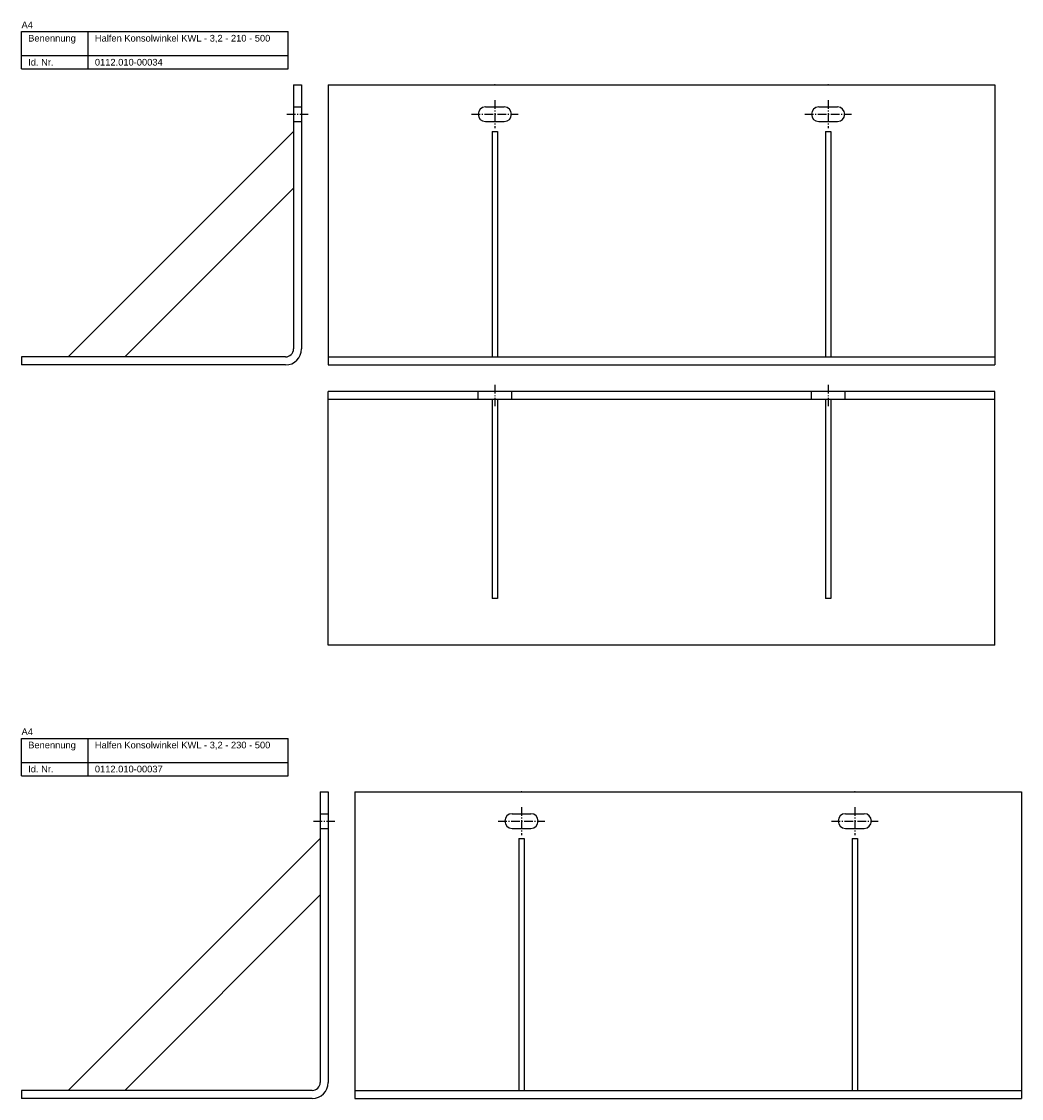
# Model space of a CAD drawing. Header units: millimetres. Extents: x 3683 to 6843, y -2519 to 868.
# Tile 2 of 12: x 3683 to 4433, y -1659 to -852. Entities that reach past the tile are written whole.
import ezdxf

# ---------------------------------------------------------------- set-up
doc = ezdxf.new("R2010")
doc.units = ezdxf.units.MM
doc.linetypes.add('MITTELLINIE', pattern=[0.977, 0.65, -0.13, 0.067, -0.13])
doc.linetypes.add('VERDECKT', pattern=[9.525, 6.35, -3.175])
doc.layers.add('HALFEN-KONSOLANKER', color=2, linetype='CONTINUOUS')
doc.styles.add('ARIAL50', font='ARIAL.TTF', dxfattribs={"height": 5})

msp = doc.modelspace()

# ---------------------------------------------------------------- linework, layer by layer
at = {"layer": 'HALFEN-KONSOLANKER'}
for p, q in [((3683.13, -859.23), (3883.13, -859.23)), ((3683.13, -887.23), (3683.13, -859.23)), ((3733.13, -887.23), (3733.13, -859.23)), ((3883.13, -887.23), (3883.13, -859.23)), ((3683.13, -877.23), (3883.13, -877.23)), ((3683.13, -887.23), (3883.13, -887.23)), ((3887.13, -899.23), (3887.13, -1097.23)), ((3887.13, -899.23), (3893.13, -899.23)), ((3893.13, -899.23), (3893.13, -1097.23)), ((3913.13, -899.23), (4413.13, -899.23)), ((3913.13, -899.23), (3913.13, -1109.23)), ((4413.13, -899.23), (4413.13, -1109.23)), ((4031.13, -915.73), (4045.13, -915.73)), ((4281.13, -915.73), (4295.13, -915.73)), ((4031.13, -926.73), (4045.13, -926.73)), ((4281.13, -926.73), (4295.13, -926.73)), ((3887.13, -934.23), (3718.13, -1103.23)), ((4036.13, -934.23), (4036.13, -1103.23)), ((4036.13, -934.23), (4040.13, -934.23)), ((4040.13, -934.23), (4040.13, -1103.23)), ((4286.13, -934.23), (4286.13, -1103.23)), ((4286.13, -934.23), (4290.13, -934.23)), ((4290.13, -934.23), (4290.13, -1103.23)), ((3887.13, -976.65), (3760.56, -1103.23)), ((3881.13, -1103.23), (3683.13, -1103.23)), ((3683.13, -1103.23), (3683.13, -1109.23)), ((3913.13, -1103.23), (4413.13, -1103.23)), ((3881.13, -1109.23), (3683.13, -1109.23)), ((3913.13, -1109.23), (4413.13, -1109.23)), ((4413.13, -1129.23), (3913.13, -1129.23)), ((3913.13, -1319.23), (3913.13, -1129.23)), ((4413.13, -1319.23), (4413.13, -1129.23)), ((4413.13, -1135.23), (3913.13, -1135.23)), ((4036.13, -1135.23), (4036.13, -1284.23)), ((4040.13, -1135.23), (4040.13, -1284.23)), ((4286.13, -1135.23), (4286.13, -1284.23)), ((4290.13, -1135.23), (4290.13, -1284.23)), ((4040.13, -1284.23), (4036.13, -1284.23)), ((4290.13, -1284.23), (4286.13, -1284.23)), ((4413.13, -1319.23), (3913.13, -1319.23)), ((3683.13, -1389.23), (3883.13, -1389.23)), ((3683.13, -1417.23), (3683.13, -1389.23)), ((3733.13, -1417.23), (3733.13, -1389.23)), ((3883.13, -1417.23), (3883.13, -1389.23)), ((3683.13, -1407.23), (3883.13, -1407.23)), ((3683.13, -1417.23), (3883.13, -1417.23)), ((3907.13, -1429.23), (3907.13, -1647.23)), ((3907.13, -1429.23), (3913.13, -1429.23)), ((3913.13, -1429.23), (3913.13, -1647.23)), ((3933.13, -1429.23), (4433.13, -1429.23)), ((3933.13, -1429.23), (3933.13, -1659.23)), ((4433.13, -1429.23), (4433.13, -1659.23)), ((4051.13, -1445.73), (4065.13, -1445.73)), ((4301.13, -1445.73), (4315.13, -1445.73)), ((4051.13, -1456.73), (4065.13, -1456.73)), ((4301.13, -1456.73), (4315.13, -1456.73)), ((3907.13, -1464.23), (3718.13, -1653.23)), ((4056.13, -1464.23), (4056.13, -1653.23)), ((4056.13, -1464.23), (4060.13, -1464.23)), ((4060.13, -1464.23), (4060.13, -1653.23)), ((4306.13, -1464.23), (4306.13, -1653.23)), ((4306.13, -1464.23), (4310.13, -1464.23)), ((4310.13, -1464.23), (4310.13, -1653.23)), ((3907.13, -1506.65), (3760.56, -1653.23)), ((3901.13, -1653.23), (3683.13, -1653.23)), ((3683.13, -1653.23), (3683.13, -1659.23)), ((3933.13, -1653.23), (4433.13, -1653.23)), ((3901.13, -1659.23), (3683.13, -1659.23)), ((3933.13, -1659.23), (4433.13, -1659.23))]:
    msp.add_line(p, q, dxfattribs=at)
at = {"layer": 'HALFEN-KONSOLANKER', "color": 1, "linetype": 'MITTELLINIE', "ltscale": 10}
for p, q in [((4038.13, -910.73), (4038.13, -931.73)), ((4288.13, -910.73), (4288.13, -931.73)), ((3882.13, -921.23), (3898.13, -921.23)), ((4020.63, -921.23), (4055.63, -921.23)), ((4270.63, -921.23), (4305.63, -921.23)), ((4038.13, -1124.23), (4038.13, -1140.23)), ((4288.13, -1124.23), (4288.13, -1140.23)), ((4058.13, -1440.73), (4058.13, -1461.73)), ((4308.13, -1440.73), (4308.13, -1461.73)), ((3902.13, -1451.23), (3918.13, -1451.23)), ((4040.63, -1451.23), (4075.63, -1451.23)), ((4290.63, -1451.23), (4325.63, -1451.23))]:
    msp.add_line(p, q, dxfattribs=at)
at = {"layer": 'HALFEN-KONSOLANKER', "color": 1, "linetype": 'VERDECKT'}
for p, q in [((3887.13, -915.73), (3893.13, -915.73)), ((3887.13, -926.73), (3893.13, -926.73)), ((4025.63, -1135.23), (4025.63, -1129.23)), ((4050.63, -1129.23), (4050.63, -1135.23)), ((4275.63, -1135.23), (4275.63, -1129.23)), ((4300.63, -1129.23), (4300.63, -1135.23)), ((3907.13, -1445.73), (3913.13, -1445.73)), ((3907.13, -1456.73), (3913.13, -1456.73))]:
    msp.add_line(p, q, dxfattribs=at)
at = {"layer": 'HALFEN-KONSOLANKER'}
for centre, radius, start, end in [((4031.13, -921.23), 5.5, 90, 270), ((4045.13, -921.23), 5.5, 270, 90), ((4281.13, -921.23), 5.5, 90, 270), ((4295.13, -921.23), 5.5, 270, 90), ((3881.13, -1097.23), 12, 270, 0), ((3881.13, -1097.23), 6, 270, 0), ((4051.13, -1451.23), 5.5, 90, 270), ((4065.13, -1451.23), 5.5, 270, 90), ((4301.13, -1451.23), 5.5, 90, 270), ((4315.13, -1451.23), 5.5, 270, 90), ((3901.13, -1647.23), 6, 270, 0), ((3901.13, -1647.23), 12, 270, 0)]:
    msp.add_arc(centre, radius, start, end, dxfattribs=at)
for p in [(4038.13, -899.23), (4038.13, -899.23), (4288.13, -899.23), (4288.13, -899.23), (4058.13, -1429.23), (4058.13, -1429.23), (4308.13, -1429.23), (4308.13, -1429.23)]:
    msp.add_point(p, dxfattribs=at)

# ---------------------------------------------------------------- texts
at = {"layer": 'HALFEN-KONSOLANKER', "style": 'ARIAL50'}
for s, p in [('A4', (3683.13, -856.73)), ('Benennung', (3688.13, -866.73)), ('Halfen Konsolwinkel KWL - 3,2 - 210 - 500', (3738.13, -866.73)), ('Id. Nr.', (3688.13, -884.73)), ('0112.010-00034', (3738.13, -884.73)), ('A4', (3683.13, -1386.73)), ('Benennung', (3688.13, -1396.73)), ('Halfen Konsolwinkel KWL - 3,2 - 230 - 500', (3738.13, -1396.73)), ('Id. Nr.', (3688.13, -1414.73)), ('0112.010-00037', (3738.13, -1414.73))]:
    msp.add_text(s, height=5, dxfattribs=at).set_placement(p)

doc.saveas('drawing.dxf')
